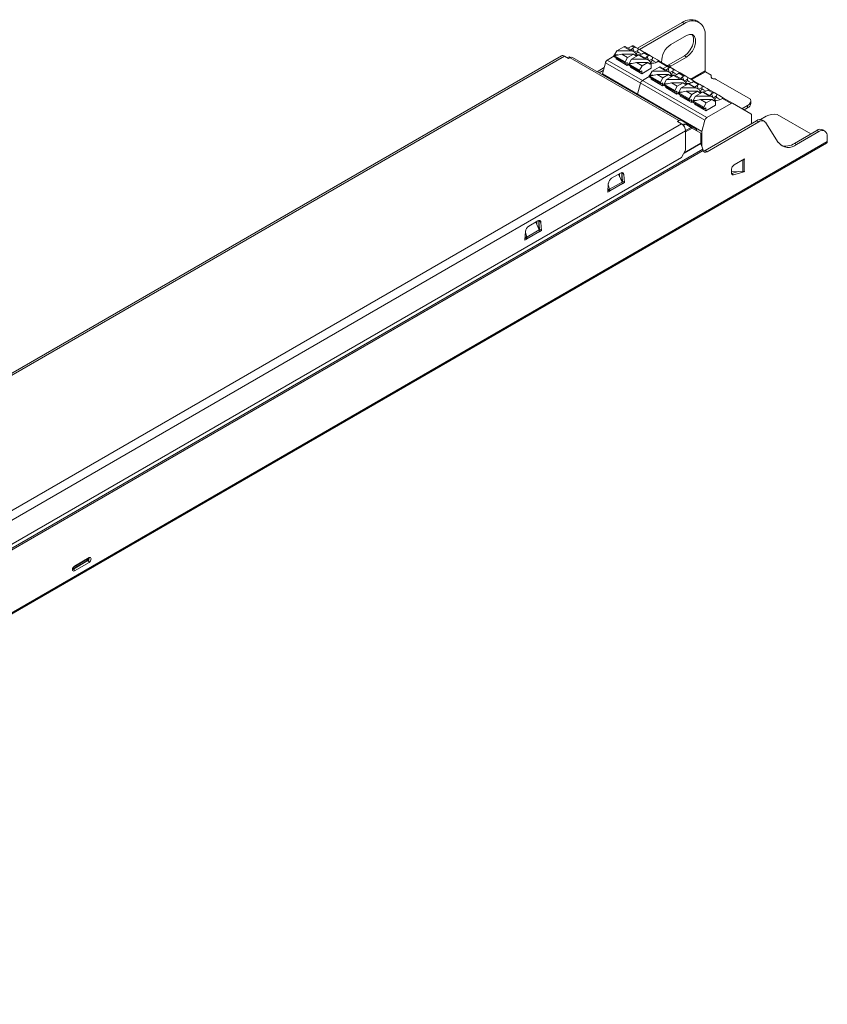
# Model space of a CAD drawing. Header units: millimetres. Extents: x -1 to 275, y -13 to 155.
# Tile 2 of 2: x 137 to 275, y -13 to 155. Entities that reach past the tile are written whole.
import ezdxf

# ---------------------------------------------------------------- set-up
doc = ezdxf.new("R2010")
doc.units = ezdxf.units.MM

msp = doc.modelspace()

# ---------------------------------------------------------------- linework, layer by layer
at = {"color": 7, "linetype": 'Continuous', "lineweight": 15}
for p, q in [((250.39, 154.1), (242.74, 149.69)), ((250.75, 153.9), (243.1, 149.48)), ((250.39, 154.1), (250.75, 153.9)), ((253.25, 154.15), (252.89, 154.35)), ((248.45, 150.33), (251.1, 151.86)), ((254.28, 151.86), (254.28, 145.82)), ((240.43, 149.96), (239.23, 149.27)), ((241.63, 149.27), (240.43, 149.96)), ((242.1, 149.13), (240.63, 149.98)), ((241.11, 149.7), (241.77, 150.08)), ((242.19, 149.83), (241.77, 150.08)), ((241.95, 149.69), (242.19, 149.83)), ((242.02, 150.1), (242.49, 149.83)), ((242.49, 149.83), (242.85, 149.62)), ((229.77, 148.4), (23.51, 29.33)), ((230.27, 148.35), (24.01, 29.28)), ((230.27, 148.35), (230.98, 147.94)), ((230.76, 148.07), (231.06, 148.25)), ((231.24, 148.09), (230.98, 147.94)), ((231.06, 148.25), (231.22, 148.08)), ((231.06, 148.25), (231.29, 148.12)), ((231.24, 148.09), (249.81, 137.37)), ((231.64, 148.13), (250.21, 137.41)), ((237.59, 147.67), (238.73, 148.33)), ((238.83, 148.55), (238.73, 148.49)), ((240.64, 147.39), (238.73, 148.49)), ((238.73, 148.49), (238.73, 148.33)), ((240.64, 147.23), (238.73, 148.33)), ((238.77, 148.24), (240.68, 147.13)), ((239.23, 149.27), (238.83, 148.55)), ((238.83, 148.43), (240.08, 148.69)), ((239.39, 148.55), (238.83, 148.55)), ((239.09, 148.06), (239.09, 147.88)), ((241, 146.78), (239.09, 147.88)), ((241.63, 149.27), (239.23, 149.27)), ((241.07, 148.12), (240.08, 148.69)), ((242.05, 148.69), (240.08, 148.69)), ((240.64, 147.39), (241.07, 148.12)), ((241.07, 148.12), (242.05, 148.69)), ((242.9, 148.53), (241.71, 147.84)), ((242.05, 148.69), (242.45, 148.43)), ((242.83, 149.34), (242.26, 149.02)), ((242.59, 148.55), (242.27, 148.55)), ((242.45, 148.43), (242.62, 148.53)), ((242.59, 148.55), (242.46, 148.79)), ((242.52, 148.68), (242.76, 149.1)), ((242.62, 148.53), (242.59, 148.55)), ((242.62, 148.37), (242.62, 148.53)), ((244.1, 147.84), (242.9, 148.53)), ((244.58, 147.7), (243.1, 148.55)), ((243.82, 148.9), (243.58, 148.76)), ((244.67, 148.41), (243.82, 148.9)), ((244.02, 148.95), (244.97, 148.4)), ((244.42, 148.27), (244.67, 148.41)), ((244.74, 147.59), (245.3, 147.92)), ((244.97, 148.4), (245.33, 148.19)), ((250.75, 148.39), (248.1, 146.86)), ((251.1, 148.18), (248.45, 146.65)), ((250.75, 148.39), (251.1, 148.18)), ((237.04, 146.39), (235.84, 145.7)), ((236.75, 145.31), (237.26, 147.21)), ((254.23, 137.41), (237.26, 147.21)), ((237.59, 147.67), (254.56, 137.87)), ((240.64, 147.23), (240.64, 147.39)), ((240.78, 147.14), (241, 147.27)), ((241, 146.78), (241, 147.27)), ((241.21, 146.9), (241, 146.78)), ((241.31, 147.12), (241.21, 147.06)), ((243.12, 145.96), (241.21, 147.06)), ((241.21, 147.06), (241.21, 146.9)), ((243.12, 145.8), (241.21, 146.9)), ((241.25, 146.81), (243.16, 145.7)), ((241.71, 147.84), (241.31, 147.12)), ((241.31, 147), (242.56, 147.26)), ((241.86, 147.12), (241.31, 147.12)), ((241.56, 146.63), (241.56, 146.45)), ((243.47, 145.35), (241.56, 146.45)), ((244.1, 147.84), (241.71, 147.84)), ((243.54, 146.69), (242.56, 147.26)), ((244.53, 147.26), (242.56, 147.26)), ((243.12, 145.96), (243.54, 146.69)), ((245.1, 146.29), (243.47, 145.35)), ((243.54, 146.69), (244.53, 147.26)), ((244.53, 147.26), (244.93, 147)), ((245.07, 147.12), (244.75, 147.12)), ((245.07, 147.12), (244.93, 147.36)), ((244.93, 147), (245.1, 147.1)), ((245.24, 147.67), (245, 147.25)), ((245.1, 147.1), (245.07, 147.12)), ((245.1, 146.29), (245.1, 147.1)), ((246.44, 146.49), (245.24, 145.8)), ((246.05, 147.33), (246.29, 147.47)), ((246.29, 147.47), (248.2, 146.37)), ((247.64, 145.8), (246.44, 146.49)), ((246.49, 147.52), (248.5, 146.36)), ((248.11, 145.66), (246.64, 146.51)), ((247.12, 146.23), (247.78, 146.61)), ((247.85, 146.74), (248.1, 146.86)), ((247.96, 146.23), (248.2, 146.37)), ((248.03, 146.63), (249.02, 146.06)), ((248.1, 146.86), (248.45, 146.65)), ((248.21, 146.53), (248.45, 146.65)), ((248.5, 146.36), (248.86, 146.15)), ((236.91, 145.91), (236.2, 145.5)), ((236.75, 145.31), (253.72, 135.51)), ((236.75, 145.18), (236.75, 145.31)), ((243.12, 145.8), (243.12, 145.96)), ((243.26, 145.71), (243.47, 145.84)), ((243.47, 145.35), (243.47, 145.84)), ((243.6, 144.2), (244.74, 144.86)), ((244.84, 145.08), (244.74, 145.02)), ((246.65, 143.92), (244.74, 145.02)), ((244.74, 145.02), (244.74, 144.86)), ((246.65, 143.76), (244.74, 144.86)), ((244.78, 144.77), (246.69, 143.66)), ((245.24, 145.8), (244.84, 145.08)), ((244.84, 144.96), (246.09, 145.22)), ((245.4, 145.08), (244.84, 145.08)), ((245.1, 144.59), (245.1, 144.41)), ((247.64, 145.8), (245.24, 145.8)), ((247.08, 144.65), (246.09, 145.22)), ((248.06, 145.22), (246.09, 145.22)), ((246.65, 143.92), (247.08, 144.65)), ((247.08, 144.65), (248.06, 145.22)), ((248.91, 145.06), (247.72, 144.37)), ((248.06, 145.22), (248.46, 144.96)), ((248.84, 145.87), (248.27, 145.55)), ((248.6, 145.08), (248.28, 145.08)), ((248.46, 144.96), (248.63, 145.06)), ((248.6, 145.08), (248.47, 145.32)), ((248.53, 145.21), (248.77, 145.63)), ((248.63, 145.06), (248.6, 145.08)), ((248.63, 144.9), (248.63, 145.06)), ((250.11, 144.37), (248.91, 145.06)), ((250.59, 144.23), (249.11, 145.08)), ((249.83, 145.43), (249.59, 145.29)), ((250.68, 144.94), (249.83, 145.43)), ((250.03, 145.48), (250.98, 144.93)), ((250.43, 144.8), (250.68, 144.94)), ((250.98, 144.93), (251.34, 144.72)), ((254.35, 145.7), (255.35, 145.13)), ((255.35, 145.13), (255.35, 144.76)), ((242.76, 141.84), (243.27, 143.74)), ((247.01, 143.31), (245.1, 144.41)), ((246.65, 143.76), (246.65, 143.92)), ((246.79, 143.67), (247.01, 143.8)), ((247.01, 143.31), (247.01, 143.8)), ((247.22, 143.43), (247.01, 143.31)), ((247.32, 143.65), (247.22, 143.59)), ((249.13, 142.49), (247.22, 143.59)), ((247.22, 143.59), (247.22, 143.43)), ((249.13, 142.33), (247.22, 143.43)), ((247.26, 143.34), (249.17, 142.24)), ((247.72, 144.37), (247.32, 143.65)), ((247.32, 143.53), (248.57, 143.79)), ((247.87, 143.65), (247.32, 143.65)), ((247.57, 143.16), (247.57, 142.98)), ((249.48, 141.88), (247.57, 142.98)), ((250.11, 144.37), (247.72, 144.37)), ((249.55, 143.22), (248.57, 143.79)), ((250.54, 143.79), (248.57, 143.79)), ((249.13, 142.49), (249.55, 143.22)), ((249.55, 143.22), (250.54, 143.79)), ((250.19, 142.94), (249.79, 142.22)), ((251.39, 143.63), (250.19, 142.94)), ((252.59, 142.94), (250.19, 142.94)), ((250.54, 143.79), (250.94, 143.53)), ((250.75, 144.12), (251.31, 144.45)), ((251.08, 143.65), (250.76, 143.65)), ((251.08, 143.65), (250.94, 143.89)), ((250.94, 143.53), (251.11, 143.63)), ((251.25, 144.2), (251.01, 143.78)), ((251.11, 143.63), (251.08, 143.65)), ((251.11, 143.47), (251.11, 143.63)), ((252.59, 142.94), (251.39, 143.63)), ((253.06, 142.8), (251.59, 143.65)), ((252.3, 144), (252.06, 143.86)), ((253.15, 143.51), (252.3, 144)), ((252.5, 144.05), (253.45, 143.5)), ((252.91, 143.37), (253.15, 143.51)), ((253.22, 142.69), (253.79, 143.02)), ((253.45, 143.5), (253.81, 143.3)), ((262.07, 141), (256.21, 144.39)), ((242.76, 141.71), (242.76, 141.84)), ((249.13, 142.33), (249.13, 142.49)), ((249.27, 142.25), (249.48, 142.37)), ((249.48, 141.88), (249.48, 142.37)), ((249.69, 142), (249.48, 141.88)), ((249.79, 142.22), (249.69, 142.16)), ((251.6, 141.06), (249.69, 142.16)), ((249.69, 142.16), (249.69, 142)), ((251.6, 140.9), (249.69, 142)), ((249.73, 141.91), (251.64, 140.81)), ((249.79, 142.11), (251.04, 142.36)), ((250.35, 142.22), (249.79, 142.22)), ((250.05, 141.73), (250.05, 141.55)), ((251.96, 140.45), (250.05, 141.55)), ((252.03, 141.8), (251.04, 142.36)), ((253.01, 142.36), (251.04, 142.36)), ((251.6, 141.06), (252.03, 141.8)), ((252.03, 141.8), (253.01, 142.36)), ((252.67, 141.51), (252.27, 140.79)), ((253.86, 142.2), (252.67, 141.51)), ((255.06, 141.51), (252.67, 141.51)), ((253.01, 142.36), (253.41, 142.11)), ((253.55, 142.22), (253.23, 142.22)), ((253.41, 142.11), (253.58, 142.2)), ((253.55, 142.22), (253.42, 142.46)), ((253.72, 142.77), (253.48, 142.35)), ((253.58, 142.2), (253.55, 142.22)), ((253.58, 142.04), (253.58, 142.2)), ((255.06, 141.51), (253.86, 142.2)), ((255.54, 141.37), (254.06, 142.22)), ((254.78, 142.57), (254.54, 142.43)), ((255.63, 142.08), (254.78, 142.57)), ((254.98, 142.62), (255.93, 142.07)), ((255.38, 141.94), (255.63, 142.08)), ((255.7, 141.26), (256.26, 141.59)), ((255.93, 142.07), (256.29, 141.87)), ((256.2, 141.34), (255.96, 140.92)), ((257.01, 141), (257.25, 141.14)), ((257.25, 141.14), (258.74, 140.28)), ((257.45, 141.19), (258.99, 140.31)), ((251.6, 140.9), (251.6, 141.06)), ((251.74, 140.82), (251.96, 140.94)), ((251.96, 140.45), (251.96, 140.94)), ((252.17, 140.57), (251.96, 140.45)), ((252.27, 140.79), (252.17, 140.73)), ((254.08, 139.63), (252.17, 140.73)), ((252.17, 140.73), (252.17, 140.57)), ((254.08, 139.47), (252.17, 140.57)), ((252.21, 140.48), (254.12, 139.38)), ((252.27, 140.68), (253.52, 140.94)), ((252.82, 140.79), (252.27, 140.79)), ((252.52, 140.3), (252.52, 140.12)), ((254.43, 139.02), (252.52, 140.12)), ((254.5, 140.37), (253.52, 140.94)), ((255.49, 140.94), (253.52, 140.94)), ((254.08, 139.63), (254.5, 140.37)), ((254.08, 139.47), (254.08, 139.63)), ((254.22, 139.39), (254.43, 139.51)), ((256.06, 139.96), (254.43, 139.02)), ((254.43, 139.02), (254.43, 139.51)), ((254.5, 140.37), (255.49, 140.94)), ((258.74, 140.28), (254.56, 137.87)), ((255.49, 140.94), (255.89, 140.68)), ((256.03, 140.79), (255.71, 140.79)), ((256.03, 140.79), (255.89, 141.03)), ((255.89, 140.68), (256.06, 140.78)), ((256.06, 140.78), (256.03, 140.79)), ((256.06, 139.96), (256.06, 140.78)), ((258.99, 140.31), (262.1, 138.51)), ((261.53, 139.92), (260.59, 139.38)), ((261.53, 139.52), (260.95, 139.18)), ((261.53, 139.52), (261.53, 139.92)), ((262.12, 140.33), (262.12, 140.74)), ((262.21, 136.83), (262.21, 138.28)), ((264.71, 138.09), (263.75, 137.53)), ((272.34, 135.07), (266.59, 138.39)), ((250.27, 136.81), (44, 17.74)), ((249.81, 137.37), (249.56, 137.22)), ((249.56, 137.22), (250.27, 136.81)), ((252.73, 135.96), (250.21, 137.41)), ((250.53, 136.65), (250.38, 136.73)), ((250.5, 136.63), (250.68, 136.74)), ((250.62, 136.49), (251.01, 136.72)), ((251.01, 136.72), (250.68, 136.74)), ((251.89, 136.2), (251.01, 136.72)), ((254.23, 137.41), (253.72, 135.51)), ((254.29, 132.26), (263.09, 137.34)), ((254.64, 132.05), (263.44, 137.13)), ((263.44, 137.13), (263.09, 137.34)), ((264.44, 137.23), (264.09, 137.44)), ((264.69, 136.99), (266.79, 133.63)), ((250.97, 135.59), (44.71, 16.51)), ((250.97, 135.59), (250.97, 132.29)), ((253.58, 135.23), (252.1, 136.08)), ((253.58, 133.51), (253.58, 135.23)), ((253.72, 135.51), (253.72, 133.03)), ((273.38, 135.68), (269.56, 133.47)), ((273.73, 135.47), (269.92, 133.27)), ((273.73, 135.47), (273.38, 135.68)), ((274.73, 135.57), (274.38, 135.77)), ((275.15, 133.78), (275.15, 134.65)), ((20.47, -13.45), (275.02, 133.5)), ((275.15, 133.78), (20.59, -13.18)), ((253.9, 132.48), (253.58, 133.47)), ((269.92, 133.27), (269.56, 133.47)), ((41.77, 10.01), (253.9, 132.48)), ((41.78, 9.78), (253.96, 132.27)), ((45.42, 12.81), (250.27, 131.07)), ((250.97, 132.29), (250.27, 131.07)), ((253.9, 132.48), (253.9, 132.48)), ((254.29, 132.26), (254.64, 132.05)), ((261.01, 130.82), (259.24, 129.8)), ((260.72, 130.62), (260.63, 130.6)), ((260.72, 128.62), (260.72, 130.62)), ((261.01, 130.74), (260.94, 130.78)), ((261.01, 130.74), (260.94, 130.7)), ((260.94, 128.68), (260.94, 130.7)), ((261.01, 130.74), (261.01, 130.82)), ((239.85, 128.4), (238.33, 127.52)), ((240.11, 126.86), (239.51, 128.2)), ((239.7, 128.32), (239.7, 127.77)), ((240.06, 128.38), (240.06, 126.98)), ((240.42, 128.13), (240.06, 128.34)), ((240.17, 126.99), (240.06, 128.34)), ((240.52, 126.78), (240.42, 128.13)), ((258.81, 128.4), (258.81, 129.06)), ((258.84, 128.66), (258.81, 128.65)), ((260.72, 128.62), (258.81, 128.66)), ((259.99, 128.64), (258.82, 128.32)), ((260.99, 128.61), (259.13, 128.11)), ((260.99, 128.61), (260.89, 128.66)), ((261.01, 128.7), (260.94, 128.68)), ((260.99, 128.61), (261.01, 128.7)), ((237.77, 126.6), (237.66, 125.13)), ((237.75, 126.4), (237.97, 125.63)), ((237.97, 125.63), (240.11, 126.86)), ((238.02, 125.36), (240.17, 126.6)), ((240.17, 126.99), (240.08, 126.93)), ((240.52, 126.78), (240.17, 126.99)), ((240.52, 126.78), (240.17, 126.54)), ((240.17, 126.54), (240.17, 126.6)), ((237.97, 125.63), (237.66, 125.61)), ((238.01, 125.3), (237.66, 125.13)), ((238.02, 125.36), (237.67, 125.57)), ((238.01, 125.3), (237.69, 125.49)), ((238.02, 125.36), (238.01, 125.3)), ((225.71, 120.24), (224.19, 119.36)), ((225.97, 118.7), (225.37, 120.04)), ((225.56, 120.15), (225.56, 119.6)), ((225.92, 120.22), (225.92, 118.82)), ((226.27, 119.97), (225.92, 120.17)), ((226.03, 118.82), (225.92, 120.17)), ((226.38, 118.62), (226.27, 119.97)), ((223.63, 118.44), (223.52, 116.97)), ((223.61, 118.23), (223.83, 117.46)), ((223.83, 117.46), (225.97, 118.7)), ((223.88, 117.2), (226.02, 118.44)), ((226.03, 118.82), (225.94, 118.76)), ((226.03, 118.38), (226.02, 118.44)), ((226.38, 118.62), (226.03, 118.82)), ((226.38, 118.62), (226.03, 118.38)), ((223.83, 117.46), (223.52, 117.45)), ((223.88, 117.2), (223.52, 117.4)), ((223.87, 117.14), (223.52, 116.97)), ((223.87, 117.14), (223.55, 117.32)), ((223.88, 117.2), (223.87, 117.14)), ((148.86, 62.3), (146.38, 60.87)), ((146.45, 60.83), (148.93, 62.26)), ((146.58, 61.23), (149.05, 62.66)), ((146.63, 61.34), (149.11, 62.77)), ((148.93, 62.26), (148.86, 62.3)), ((146.38, 60.87), (146.45, 60.83)), ((149.11, 61.96), (146.63, 60.53))]:
    msp.add_line(p, q, dxfattribs=at)
at = {"color": 8, "linetype": 'Continuous', "lineweight": 15}
for p, q in [((242.16, 149.1), (241.95, 149.69)), ((244.63, 147.67), (244.42, 148.27)), ((248.17, 145.63), (247.96, 146.23)), ((250.64, 144.2), (250.43, 144.8)), ((254.28, 145.82), (251.86, 144.42)), ((254.35, 145.7), (252, 144.34)), ((253.12, 142.77), (252.91, 143.37)), ((255.59, 141.34), (255.38, 141.94)), ((250.38, 136.73), (250.53, 136.65)), ((250.97, 135.67), (251.89, 136.2)), ((250.97, 135.43), (252.1, 136.08)), ((250.69, 131.81), (253.58, 133.47)), ((250.73, 131.87), (253.58, 133.51)), ((239.7, 128.32), (239.7, 127.77)), ((240.04, 128.45), (240.01, 128.47)), ((259.13, 128.11), (258.83, 128.28)), ((225.9, 120.28), (225.87, 120.3))]:
    msp.add_line(p, q, dxfattribs=at)
at = {"color": 7, "linetype": 'Continuous', "lineweight": 15, "flags": 128}
for points in [[(250.75, 148.39), (251.29, 148.81), (251.77, 149.41), (252.13, 150.1), (252.31, 150.81), (252.31, 151.45), (252.13, 151.94), (252.04, 152.05)], [(251.1, 148.18), (251.65, 148.61), (252.12, 149.2), (252.48, 149.9), (252.67, 150.61), (252.67, 151.24), (252.48, 151.73), (252.12, 152.02), (251.65, 152.06), (251.1, 151.86)], [(241.65, 149.39), (241.7, 149.48), (241.95, 149.69)], [(244.01, 148.95), (243.67, 149.15), (243.18, 149.43), (242.86, 149.62), (242.85, 149.63)], [(243.46, 148.7), (243.06, 148.93), (242.77, 149.09), (242.75, 149.1)], [(244.12, 147.96), (244.18, 148.05), (244.42, 148.27)], [(245.32, 148.2), (245.33, 148.19), (245.66, 148), (246.15, 147.72), (246.49, 147.52)], [(245.25, 147.66), (245.53, 147.5), (245.93, 147.27)], [(247.66, 145.92), (247.71, 146.01), (247.96, 146.23)], [(249.47, 145.23), (249.07, 145.46), (248.78, 145.63), (248.76, 145.63)], [(250.02, 145.48), (249.68, 145.68), (249.2, 145.96), (248.87, 146.15), (248.86, 146.16)], [(250.13, 144.49), (250.19, 144.58), (250.43, 144.8)], [(251.33, 144.73), (251.34, 144.72), (251.67, 144.53), (252.16, 144.25), (252.5, 144.05)], [(255.85, 144.47), (255.75, 144.47), (255.66, 144.49), (255.57, 144.52), (255.49, 144.55), (255.43, 144.6), (255.38, 144.65), (255.36, 144.7), (255.35, 144.76)], [(251.26, 144.19), (251.54, 144.03), (251.94, 143.8)], [(252.61, 143.06), (252.66, 143.15), (252.91, 143.37)], [(253.8, 143.3), (253.82, 143.29), (254.14, 143.1), (254.63, 142.82), (254.97, 142.63)], [(253.73, 142.77), (254.02, 142.6), (254.42, 142.37)], [(255.08, 141.64), (255.14, 141.72), (255.38, 141.94)], [(256.21, 141.34), (256.49, 141.17), (256.89, 140.94)], [(256.28, 141.87), (256.29, 141.86), (256.62, 141.67), (257.11, 141.39), (257.45, 141.2)], [(252.1, 136.08), (252.04, 136.12), (251.97, 136.16), (251.89, 136.2)], [(254.64, 132.05), (254.53, 132), (254.41, 131.97), (254.31, 131.96), (254.21, 131.97), (254.12, 132.02), (254.05, 132.08), (254, 132.16), (253.96, 132.27)], [(239.85, 128.4), (239.96, 128.45), (240.06, 128.48), (240.15, 128.48), (240.24, 128.45), (240.31, 128.4), (240.36, 128.33), (240.4, 128.24), (240.42, 128.13)], [(240.04, 128.47), (240.04, 128.44), (240.06, 128.34)], [(259.13, 128.11), (259.06, 128.1), (259, 128.1), (258.95, 128.12), (258.9, 128.15), (258.86, 128.2), (258.84, 128.25), (258.82, 128.32), (258.81, 128.4)], [(225.71, 120.24), (225.82, 120.29), (225.92, 120.31), (226.01, 120.31), (226.09, 120.29), (226.16, 120.24), (226.22, 120.17), (226.26, 120.08), (226.27, 119.97)], [(225.89, 120.31), (225.9, 120.28), (225.92, 120.17)], [(149.11, 62.77), (149.24, 62.82), (149.36, 62.8), (149.43, 62.71), (149.46, 62.57), (149.43, 62.4), (149.36, 62.22), (149.24, 62.06), (149.11, 61.96)], [(146.63, 60.53), (146.5, 60.48), (146.38, 60.5), (146.31, 60.59), (146.28, 60.73), (146.31, 60.9), (146.38, 61.08), (146.5, 61.23), (146.63, 61.34)]]:
    msp.add_lwpolyline(points, dxfattribs=at)
at = {"color": 8, "linetype": 'Continuous', "lineweight": 15, "flags": 128}
for points in [[(148.93, 62.26), (149, 62.32), (149.05, 62.39), (149.09, 62.48), (149.11, 62.57), (149.09, 62.64), (149.07, 62.67)], [(146.33, 60.82), (146.33, 60.82), (146.39, 60.81), (146.45, 60.83)]]:
    msp.add_lwpolyline(points, dxfattribs=at)
at = {"color": 7, "linetype": 'Continuous', "lineweight": 15}
for centre, radius, start, end in [((251.86, 152.06), 2.51, 65.6929, 125.6176), ((252.13, 152.21), 2.18, 350.786, 129.2033), ((240.55, 149.8), 0.201, 65.6929, 125.6176), ((241.91, 149.88), 0.251, 65.686, 125.6182), ((242.34, 149.58), 0.295, 58.2266, 119.8189), ((250.18, 147.51), 3.31, 121.5022, 183.6188), ((229.98, 147.94), 0.503, 54.3824, 114.3071), ((231.47, 147.76), 0.402, 65.686, 125.6182), ((238.83, 148.32), 0.0959, 172.7442, 235.9436), ((241.59, 148.25), 1.02, 31.9936, 88.0063), ((242.77, 150.33), 1.77, 263.5867, 297.2093), ((243.02, 148.37), 0.201, 65.6929, 125.6176), ((243.98, 148.7), 0.253, 81.3984, 129.4191), ((244.81, 148.15), 0.295, 58.2266, 119.8189), ((238.02, 147.01), 0.782, 122.8922, 165.4815), ((240.73, 147.21), 0.0873, 170.786, 309.2033), ((241.3, 146.89), 0.0959, 172.7442, 235.9436), ((244.07, 146.82), 1.02, 31.9936, 88.0063), ((245.24, 148.9), 1.77, 263.5867, 297.2093), ((246.45, 147.27), 0.253, 81.3984, 129.4191), ((246.56, 146.33), 0.201, 65.6929, 125.6176), ((247.92, 146.41), 0.251, 65.686, 125.6182), ((248.35, 146.11), 0.295, 58.2266, 119.8189), ((243.2, 145.78), 0.0873, 170.786, 309.2033), ((244.84, 144.85), 0.0959, 172.7442, 235.9436), ((247.6, 144.78), 1.02, 31.9936, 88.0063), ((248.78, 146.86), 1.77, 263.5867, 297.2093), ((249.03, 144.9), 0.201, 65.6929, 125.6176), ((249.99, 145.23), 0.253, 81.3984, 129.4191), ((250.82, 144.68), 0.295, 58.2266, 119.8189), ((254.44, 145.83), 0.154, 182.6055, 237.3945), ((244.03, 143.54), 0.782, 122.8922, 165.4815), ((246.74, 143.74), 0.0873, 170.786, 309.2033), ((247.31, 143.42), 0.0959, 172.7442, 235.9436), ((250.08, 143.35), 1.02, 31.9936, 88.0063), ((251.25, 145.43), 1.77, 263.5867, 297.2093), ((251.51, 143.47), 0.201, 65.6929, 125.6176), ((252.46, 143.8), 0.253, 81.3984, 129.4191), ((252.55, 141.92), 1.02, 31.9936, 88.0063), ((253.3, 143.25), 0.295, 58.2266, 119.8189), ((255.87, 143.75), 0.724, 61.9903, 91.4796), ((249.21, 142.31), 0.0873, 170.786, 309.2033), ((249.79, 141.99), 0.0959, 172.7442, 235.9436), ((253.73, 144), 1.77, 263.5867, 297.2093), ((253.98, 142.04), 0.201, 65.6929, 125.6176), ((254.94, 142.37), 0.253, 81.3984, 129.4191), ((255.03, 140.49), 1.02, 31.9936, 88.0063), ((255.77, 141.82), 0.295, 58.2266, 119.8189), ((257.41, 140.94), 0.253, 81.3984, 129.4191), ((251.69, 140.88), 0.0873, 170.786, 309.2033), ((252.26, 140.56), 0.0959, 172.7442, 235.9436), ((254.16, 139.46), 0.0873, 170.786, 309.2033), ((256.2, 142.58), 1.77, 263.5867, 297.2093), ((258.88, 140.08), 0.251, 65.686, 125.6182), ((261.21, 140.75), 0.889, 291.1238, 16.3665), ((261.16, 140.4), 0.961, 292.8178, 355.862), ((254.99, 137.22), 0.782, 122.8922, 165.4815), ((261.96, 138.3), 0.252, 354.3796, 54.302), ((266.12, 135.38), 3.05, 81.2471, 117.4226), ((250.05, 137.04), 0.402, 65.686, 125.6182), ((249.44, 135.52), 1.54, 2.6055, 57.3945), ((263.67, 136.52), 1.01, 65.6738, 125.6366), ((264, 136.46), 0.87, 37.061, 129.6418), ((252.5, 135.64), 0.39, 358.4295, 54.7542), ((273.97, 134.86), 1.01, 65.6929, 125.6176), ((274.29, 134.79), 0.873, 350.786, 129.2033), ((253.7, 133.51), 0.124, 180.7767, 198.1169), ((268.53, 134.94), 2.17, 217.061, 309.6418), ((268.07, 135.6), 2.6, 251.5201, 305.1174), ((274.86, 133.74), 0.288, 304.0564, 7.2558), ((253.94, 132.81), 0.654, 274.6627, 301.7343), ((259.74, 129.02), 0.922, 122.6055, 177.3945), ((260.58, 131.35), 0.748, 281.2175, 299.1668), ((239.01, 126.48), 1.24, 122.8009, 174.311), ((224.86, 118.32), 1.24, 122.8009, 174.311), ((148.72, 61.94), 0.384, 2.6055, 57.3945), ((146.25, 60.51), 0.384, 2.6055, 57.3945)]:
    msp.add_arc(centre, radius, start, end, dxfattribs=at)
at = {"color": 8, "linetype": 'Continuous', "lineweight": 15}
for centre, radius, start, end in [((149.07, 62.62), 0.383, 204.8878, 237.2527), ((148.67, 62.61), 0.363, 301.1535, 5.0466), ((148.99, 62.76), 0.12, 304.0564, 7.2558), ((146.51, 61.33), 0.126, 306.7543, 5.5277)]:
    msp.add_arc(centre, radius, start, end, dxfattribs=at)
at = {"color": 7, "linetype": 'Continuous', "lineweight": 15}
for points in [[(242.85, 149.62), (242.84, 149.53), (242.84, 149.44), (242.83, 149.34)], [(242.83, 149.34), (242.81, 149.26), (242.78, 149.18), (242.76, 149.1)], [(245.3, 147.92), (245.28, 147.83), (245.26, 147.75), (245.24, 147.67)], [(245.33, 148.19), (245.32, 148.1), (245.31, 148.01), (245.3, 147.92)], [(248.84, 145.87), (248.82, 145.79), (248.79, 145.71), (248.77, 145.63)], [(248.86, 146.15), (248.85, 146.06), (248.85, 145.97), (248.84, 145.87)], [(251.34, 144.72), (251.33, 144.63), (251.32, 144.54), (251.31, 144.45)], [(251.31, 144.45), (251.29, 144.36), (251.27, 144.28), (251.25, 144.2)], [(253.79, 143.02), (253.77, 142.93), (253.74, 142.85), (253.72, 142.77)], [(253.81, 143.3), (253.8, 143.2), (253.8, 143.11), (253.79, 143.02)], [(256.26, 141.59), (256.24, 141.51), (256.22, 141.42), (256.2, 141.34)], [(256.29, 141.87), (256.28, 141.77), (256.27, 141.68), (256.26, 141.59)], [(260.94, 128.68), (260.88, 128.65), (260.8, 128.63), (260.72, 128.62)], [(240.11, 126.86), (240.15, 126.77), (240.17, 126.68), (240.17, 126.6)], [(238.02, 125.36), (238.02, 125.44), (238.01, 125.54), (237.97, 125.63)], [(225.97, 118.7), (226, 118.61), (226.02, 118.52), (226.02, 118.44)], [(223.88, 117.2), (223.88, 117.28), (223.86, 117.37), (223.83, 117.46)]]:
    msp.add_open_spline(points, degree=3, dxfattribs=at)
for points, knots in [([(253.96, 132.27), (253.95, 132.28), (253.95, 132.3), (253.95, 132.31), (253.94, 132.33), (253.94, 132.35), (253.93, 132.36), (253.93, 132.38), (253.92, 132.4), (253.92, 132.42), (253.91, 132.44), (253.9, 132.46), (253.9, 132.48)], [0, 0, 0, 0, 0.0000629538, 0.0000629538, 0.0000629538, 0.0001259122, 0.0001259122, 0.0001259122, 0.0001894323, 0.0001894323, 0.0001894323, 0.0002539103, 0.0002539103, 0.0002539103, 0.0002539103]), ([(149.05, 62.66), (149.07, 62.66), (149.09, 62.67), (149.09, 62.67), (149.09, 62.67)], [0, 0, 0, 0, 0.598853, 1, 1, 1, 1]), ([(146.36, 60.8), (146.35, 60.8), (146.35, 60.8), (146.35, 60.85), (146.36, 60.91), (146.39, 61), (146.44, 61.09), (146.5, 61.16), (146.55, 61.21), (146.57, 61.22), (146.58, 61.23)], [0, 0, 0, 0, 0.11398, 0.23929, 0.362492, 0.497582, 0.643987, 0.794934, 0.925036, 1, 1, 1, 1])]:
    msp.add_open_spline(points, degree=3, knots=knots, dxfattribs=at)

doc.saveas('drawing.dxf')
